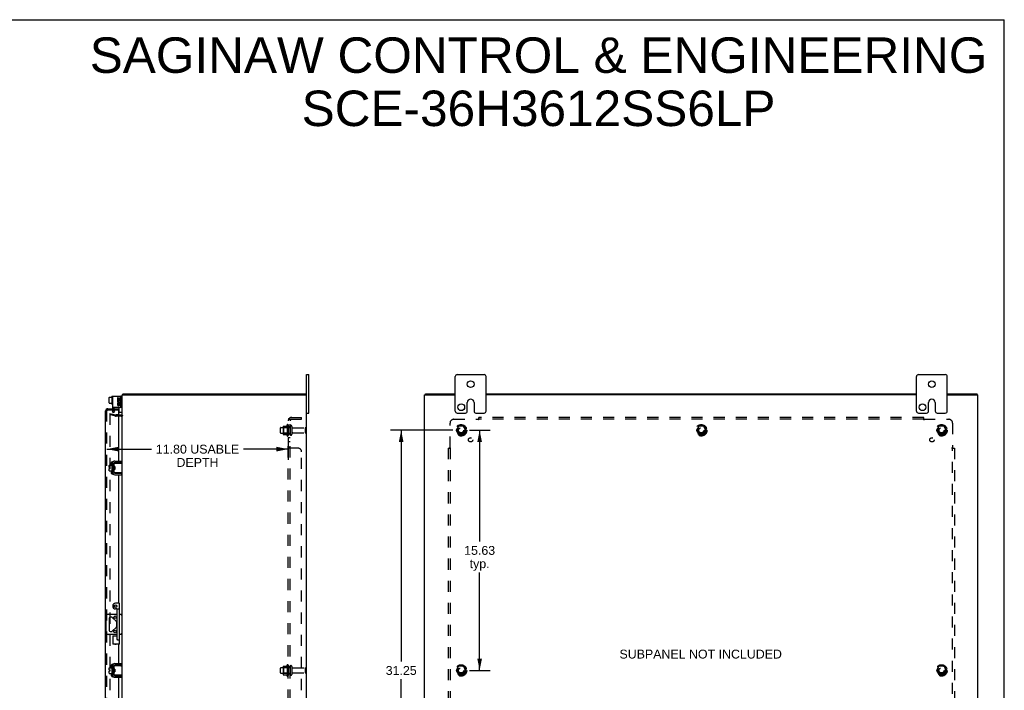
# Model space of a CAD drawing. Header units: inches. Extents: x 0 to 131, y 0 to 85.
# Tile 7 of 7: x 67 to 131, y 41 to 85. Entities that reach past the tile are written whole.
import ezdxf

# ---------------------------------------------------------------- set-up
doc = ezdxf.new("R2010")
doc.units = ezdxf.units.IN
doc.header["$LTSCALE"] = 7.192308
doc.header["$MEASUREMENT"] = 0
doc.linetypes.add('HIDDEN', pattern=[0.2, 0.1, -0.1])
doc.layers.get('0').update_dxf_attribs({"linetype": 'CONTINUOUS'})
for name, color, linetype in [('DEFAULT_2', 8, 'HIDDEN'), ('DIMENSIONS', 7, 'CONTINUOUS'), ('DOOR_ASSEMBLY', 7, 'CONTINUOUS'), ('SUBPANEL', 7, 'CONTINUOUS')]:
    doc.layers.add(name, color=color, linetype=linetype)
doc.styles.get("Standard").update_dxf_attribs({"font": 'arial.ttf'})
doc.dimstyles.new('DIMSTYLE_1', dxfattribs={"dimtxt": 0.576923, "dimasz": 0.769231, "dimexe": 0.09, "dimexo": 0.07, "dimgap": 0.0375, "dimtad": 0, "dimtih": 1, "dimtoh": 1, "dimzin": 4, "dimdsep": 46, "dimtxsty": 'Standard', "dimblk": '_FILLED', "dimblk1": '_FILLED', "dimblk2": '_FILLED', "dimcen": 0.09, "dimadec": 3, "dimazin": 1, "dimtfac": 1, "dimtdec": 3, "dimtofl": 0, "dimtmove": 0, "dimatfit": 3, "dimldrblk": '_FILLED', "dimfxl": 0, "dimtolj": 1, "dimtzin": 4, "dimarcsym": 0})

# ---------------------------------------------------------------- blocks, each defined once
blk = doc.blocks.new('_FILLED')
at = {"color": 0, "linetype": 'ByBlock'}
blk.add_solid([(0, 0), (-1, 0.2), (-1, -0.2)], dxfattribs=at)
blk = doc.blocks.new('*D5')
at = {"layer": 'DIMENSIONS', "color": 2, "linetype": 'Continuous'}
for p, q in [((84.19, 57.423), (84.19, 55.978)), ((72.392, 56.671), (75.296, 56.671)), ((84.19, 56.671), (81.286, 56.671))]:
    blk.add_line(p, q, dxfattribs=at)
at = {"layer": 'DIMENSIONS', "color": 2, "linetype": 'Continuous', "xscale": 0.7692307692, "yscale": 0.7692307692, "zscale": 0.7692307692, "rotation": 180}
blk.add_blockref('_FILLED', (72.392, 56.671), dxfattribs=at)
at = {"layer": 'DIMENSIONS', "color": 2, "linetype": 'Continuous', "xscale": 0.7692307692, "yscale": 0.7692307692, "zscale": 0.7692307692}
blk.add_blockref('_FILLED', (84.19, 56.671), dxfattribs=at)
at = {"layer": 'DIMENSIONS', "color": 2, "linetype": 'Continuous', "insert": (78.291, 56.959), "char_height": 0.57692, "width": 5.41321, "attachment_point": 2, "line_spacing_factor": 0.9}
blk.add_mtext('11.80 USABLE\\PDEPTH', dxfattribs=at)
blk = doc.blocks.new('*D10')
at = {"layer": 'DIMENSIONS', "color": 2, "linetype": 'Continuous'}
for p, q in [((95.972, 57.895), (97.334, 57.895)), ((96.642, 57.895), (96.642, 50.66)), ((96.642, 42.27), (96.642, 48.641)), ((95.972, 42.27), (97.334, 42.27))]:
    blk.add_line(p, q, dxfattribs=at)
at = {"layer": 'DIMENSIONS', "color": 2, "linetype": 'Continuous', "xscale": 0.7692307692, "yscale": 0.7692307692, "zscale": 0.7692307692}
for p, rotation in [((96.642, 57.895), 90), ((96.642, 42.27), 270)]:
    blk.add_blockref('_FILLED', p, dxfattribs=dict(at, rotation=rotation))
at = {"layer": 'DIMENSIONS', "color": 2, "linetype": 'Continuous', "insert": (96.642, 50.371), "char_height": 0.5769, "width": 2.01601, "attachment_point": 2, "line_spacing_factor": 0.9}
blk.add_mtext('15.63\\Ptyp.', dxfattribs=at)
blk = doc.blocks.new('*D11')
at = {"layer": 'DIMENSIONS', "color": 2, "linetype": 'Continuous'}
for p, q in [((94.895, 57.895), (90.848, 57.895)), ((91.54, 57.895), (91.54, 42.847)), ((91.54, 26.645), (91.54, 41.693)), ((94.895, 26.645), (90.848, 26.645))]:
    blk.add_line(p, q, dxfattribs=at)
at = {"layer": 'DIMENSIONS', "color": 2, "linetype": 'Continuous', "xscale": 0.7692307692, "yscale": 0.7692307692, "zscale": 0.7692307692}
for p, rotation in [((91.54, 57.895), 90), ((91.54, 26.645), 270)]:
    blk.add_blockref('_FILLED', p, dxfattribs=dict(at, rotation=rotation))
at = {"layer": 'DIMENSIONS', "color": 2, "linetype": 'Continuous', "insert": (91.54, 42.559), "char_height": 0.5769, "width": 2.01601, "attachment_point": 2, "line_spacing_factor": 0.9}
blk.add_mtext('31.25', dxfattribs=at)

msp = doc.modelspace()

# ---------------------------------------------------------------- linework, layer by layer
at = {"color": 7, "linetype": 'Continuous'}
for p, q in [((0, 84.615), (130.769, 84.615)), ((130.769, 0), (130.769, 84.615)), ((85.39, 61.52), (85.525, 61.52)), ((85.525, 59.02), (85.525, 61.52)), ((95.183, 61.52), (96.933, 61.52)), ((125.183, 61.52), (126.933, 61.52)), ((95.058, 59.145), (95.058, 61.395)), ((97.058, 59.145), (97.058, 61.395)), ((125.058, 59.145), (125.058, 61.395)), ((127.058, 59.145), (127.058, 61.395)), ((73.453, 60.195), (73.453, 60.27)), ((85.327, 60.195), (85.327, 60.27)), ((93.121, 60.195), (93.121, 60.27)), ((128.995, 60.195), (128.995, 60.27)), ((72.538, 59.68), (72.538, 60.035)), ((72.548, 60.046), (72.606, 60.046)), ((72.548, 59.669), (72.606, 59.669)), ((72.606, 60.046), (72.606, 60.063)), ((72.606, 60.063), (72.713, 60.063)), ((72.606, 59.653), (72.606, 59.669)), ((72.606, 59.653), (72.713, 59.653)), ((72.713, 60.098), (72.713, 59.611)), ((72.723, 60.108), (72.743, 60.108)), ((72.723, 59.601), (72.743, 59.601)), ((73.31, 60.12), (73.297, 60.12)), ((95.84, 59.145), (95.84, 59.708)), ((96.277, 59.708), (96.277, 59.145)), ((125.84, 59.145), (125.84, 59.708)), ((126.277, 59.708), (126.277, 59.145)), ((73.203, 59.068), (73.203, 59.383)), ((73.35, 59.058), (73.213, 59.058)), ((85.39, 59.02), (85.525, 59.02)), ((95.183, 59.02), (95.715, 59.02)), ((96.402, 59.02), (96.933, 59.02)), ((125.183, 59.02), (125.715, 59.02)), ((126.402, 59.02), (126.933, 59.02)), ((72.753, 55.759), (72.756, 55.759)), ((72.857, 55.728), (72.857, 55.163)), ((72.861, 55.563), (72.861, 55.748)), ((72.871, 55.758), (73.39, 55.758)), ((73.357, 55.788), (72.917, 55.788)), ((73.357, 55.788), (73.357, 55.892)), ((73.39, 55.133), (73.39, 55.758)), ((72.538, 55.479), (72.538, 55.615)), ((72.538, 55.479), (72.606, 55.479)), ((72.538, 55.265), (72.538, 55.411)), ((72.538, 55.411), (72.606, 55.411)), ((72.548, 55.625), (72.713, 55.625)), ((72.548, 55.255), (72.713, 55.255)), ((72.606, 55.411), (72.606, 55.479)), ((72.713, 55.689), (72.713, 55.202)), ((72.723, 55.699), (72.743, 55.699)), ((72.723, 55.192), (72.743, 55.192)), ((72.753, 55.132), (72.756, 55.132)), ((72.861, 55.557), (72.857, 55.564)), ((72.857, 55.356), (72.863, 55.344)), ((72.861, 55.143), (72.861, 55.328)), ((72.864, 55.469), (72.862, 55.49)), ((72.867, 55.415), (72.864, 55.469)), ((72.868, 55.395), (72.867, 55.415)), ((72.921, 55.538), (72.871, 55.538)), ((72.921, 55.353), (72.871, 55.353)), ((73.39, 55.133), (72.871, 55.133)), ((72.879, 55.526), (72.872, 55.538)), ((72.883, 55.538), (72.878, 55.528)), ((72.889, 55.458), (72.887, 55.473)), ((72.891, 55.433), (72.889, 55.458)), ((72.893, 55.418), (72.891, 55.433)), ((72.897, 55.353), (72.903, 55.363)), ((72.901, 55.365), (72.908, 55.353)), ((72.914, 55.469), (72.912, 55.49)), ((72.916, 55.426), (72.914, 55.469)), ((72.918, 55.404), (72.916, 55.426)), ((72.917, 55.103), (73.357, 55.103)), ((72.921, 55.538), (72.921, 55.353)), ((73.317, 55.14), (73.31, 55.143)), ((73.357, 55.103), (73.357, 54.999)), ((72.354, 44.739), (72.354, 45.801)), ((72.479, 45.926), (73.075, 45.926)), ((72.545, 45.673), (72.545, 44.868)), ((72.706, 45.735), (72.607, 45.735)), ((73.016, 45.451), (72.75, 45.717)), ((73.215, 45.926), (73.39, 45.926)), ((73.309, 45.876), (73.296, 45.866)), ((72.75, 44.824), (73.016, 45.09)), ((73.035, 45.134), (73.035, 45.407)), ((73.075, 44.614), (72.479, 44.614)), ((72.607, 44.805), (72.706, 44.805)), ((73.39, 44.614), (73.215, 44.614)), ((72.538, 42.304), (72.538, 42.44)), ((72.538, 42.304), (72.606, 42.304)), ((72.548, 42.45), (72.713, 42.45)), ((72.606, 42.236), (72.606, 42.304)), ((72.713, 42.514), (72.713, 42.027)), ((72.723, 42.524), (72.743, 42.524)), ((72.753, 42.584), (72.756, 42.584)), ((72.857, 42.553), (72.857, 41.988)), ((72.861, 42.382), (72.857, 42.389)), ((72.861, 42.388), (72.861, 42.573)), ((72.864, 42.294), (72.862, 42.315)), ((72.867, 42.24), (72.864, 42.294)), ((72.871, 42.583), (73.39, 42.583)), ((72.921, 42.363), (72.871, 42.363)), ((72.879, 42.351), (72.872, 42.363)), ((72.883, 42.363), (72.878, 42.353)), ((72.889, 42.283), (72.887, 42.298)), ((72.891, 42.258), (72.889, 42.283)), ((72.914, 42.294), (72.912, 42.315)), ((72.916, 42.251), (72.914, 42.294)), ((73.357, 42.613), (72.917, 42.613)), ((72.921, 42.363), (72.921, 42.178)), ((73.357, 42.613), (73.357, 42.717)), ((73.39, 41.958), (73.39, 42.583)), ((72.538, 42.09), (72.538, 42.236)), ((72.538, 42.236), (72.606, 42.236)), ((72.548, 42.08), (72.713, 42.08)), ((72.723, 42.017), (72.743, 42.017)), ((72.753, 41.957), (72.756, 41.957)), ((72.857, 42.181), (72.863, 42.169)), ((72.861, 41.968), (72.861, 42.153)), ((72.868, 42.22), (72.867, 42.24)), ((72.921, 42.178), (72.871, 42.178)), ((73.39, 41.958), (72.871, 41.958)), ((72.893, 42.243), (72.891, 42.258)), ((72.897, 42.178), (72.903, 42.188)), ((72.901, 42.19), (72.908, 42.178)), ((72.918, 42.229), (72.916, 42.251)), ((72.917, 41.928), (73.357, 41.928)), ((73.317, 41.965), (73.31, 41.968)), ((73.357, 41.928), (73.357, 41.824))]:
    msp.add_line(p, q, dxfattribs=at)
at = {"color": 3, "linetype": 'Continuous'}
for p, q in [((85.39, 23.02), (85.39, 61.52)), ((73.453, 60.27), (85.327, 60.27)), ((93.121, 60.27), (95.058, 60.27)), ((97.058, 60.27), (125.058, 60.27)), ((127.058, 60.27), (128.995, 60.27)), ((72.753, 60.12), (72.753, 59.383)), ((72.753, 60.12), (73.297, 60.12)), ((73.084, 60.007), (73.084, 59.837)), ((73.131, 60.007), (73.084, 60.007)), ((73.084, 59.837), (73.277, 59.837)), ((73.084, 59.667), (73.084, 59.566)), ((73.131, 59.667), (73.084, 59.667)), ((73.136, 59.811), (73.094, 59.829)), ((73.131, 59.884), (73.131, 60.007)), ((73.177, 59.884), (73.131, 59.884)), ((73.131, 59.566), (73.131, 59.667)), ((73.177, 59.984), (73.177, 59.884)), ((73.222, 59.984), (73.177, 59.984)), ((73.177, 59.597), (73.177, 59.566)), ((73.222, 59.884), (73.222, 59.984)), ((73.27, 59.884), (73.222, 59.884)), ((73.222, 59.551), (73.222, 59.602)), ((73.277, 59.837), (73.257, 59.823)), ((73.27, 60.007), (73.27, 59.884)), ((73.316, 60.007), (73.27, 60.007)), ((73.27, 59.597), (73.27, 59.497)), ((73.303, 59.837), (73.316, 59.837)), ((73.316, 59.837), (73.316, 60.007)), ((73.316, 59.497), (73.316, 59.597)), ((73.357, 59.443), (73.357, 60.06)), ((73.39, 55.758), (73.39, 60.195)), ((73.39, 60.195), (85.39, 60.195)), ((93.058, 24.345), (93.058, 60.195)), ((93.058, 60.195), (95.058, 60.195)), ((125.058, 60.195), (97.058, 60.195)), ((127.058, 60.195), (129.058, 60.195)), ((129.058, 24.345), (129.058, 60.195)), ((73.297, 59.383), (72.753, 59.383)), ((73.27, 59.497), (73.316, 59.497)), ((73.142, 58.895), (73.32, 58.895)), ((72.753, 55.759), (72.753, 55.132)), ((72.917, 55.892), (73.357, 55.892)), ((73.39, 42.583), (73.39, 55.133)), ((72.917, 54.999), (73.357, 54.999)), ((72.753, 42.584), (72.753, 41.957)), ((72.917, 42.717), (73.357, 42.717)), ((72.917, 41.824), (73.357, 41.824)), ((73.39, 29.408), (73.39, 41.958))]:
    msp.add_line(p, q, dxfattribs=at)
for points in [[(73.432, 60.227), (73.433, 60.229), (73.434, 60.23), (73.435, 60.232), (73.436, 60.234), (73.437, 60.236), (73.438, 60.239), (73.439, 60.241), (73.44, 60.244), (73.441, 60.246), (73.441, 60.249)], [(73.441, 60.249), (73.443, 60.254), (73.443, 60.256), (73.444, 60.258), (73.445, 60.26), (73.445, 60.262), (73.446, 60.264), (73.447, 60.265), (73.447, 60.266), (73.448, 60.267), (73.449, 60.268), (73.45, 60.269), (73.45, 60.27), (73.451, 60.27), (73.452, 60.27), (73.453, 60.27)]]:
    msp.add_lwpolyline(points, dxfattribs=at)
at = {"color": 7, "linetype": 'Continuous'}
for points in [[(73.31, 55.748), (73.317, 55.75), (73.321, 55.752), (73.324, 55.753), (73.327, 55.754), (73.33, 55.754), (73.333, 55.755), (73.335, 55.756), (73.338, 55.757), (73.34, 55.757), (73.343, 55.757), (73.345, 55.758), (73.347, 55.758), (73.349, 55.758)], [(72.862, 55.49), (72.861, 55.5), (72.861, 55.51), (72.86, 55.519), (72.859, 55.527), (72.859, 55.535), (72.858, 55.542), (72.857, 55.549), (72.857, 55.555), (72.857, 55.555)], [(72.861, 55.563), (72.861, 55.561), (72.861, 55.559), (72.861, 55.558), (72.861, 55.556), (72.861, 55.555), (72.861, 55.553), (72.862, 55.552), (72.862, 55.551), (72.862, 55.549), (72.863, 55.548), (72.863, 55.547), (72.864, 55.546), (72.864, 55.545), (72.864, 55.544), (72.865, 55.543), (72.865, 55.542), (72.866, 55.541), (72.866, 55.54), (72.867, 55.54), (72.868, 55.539), (72.868, 55.539), (72.869, 55.538), (72.87, 55.538), (72.871, 55.538)], [(72.871, 55.353), (72.87, 55.353), (72.869, 55.353), (72.868, 55.352), (72.868, 55.352), (72.867, 55.351), (72.866, 55.35), (72.866, 55.35), (72.865, 55.349), (72.865, 55.348), (72.864, 55.347), (72.864, 55.346), (72.864, 55.345), (72.863, 55.344), (72.863, 55.343), (72.862, 55.342), (72.862, 55.34), (72.862, 55.339), (72.862, 55.338), (72.861, 55.336), (72.861, 55.335), (72.861, 55.333), (72.861, 55.332), (72.861, 55.33), (72.861, 55.328)], [(72.872, 55.353), (72.871, 55.359), (72.87, 55.367), (72.87, 55.376), (72.869, 55.385), (72.868, 55.395)], [(72.887, 55.473), (72.886, 55.481), (72.886, 55.488), (72.885, 55.495), (72.884, 55.501), (72.883, 55.507), (72.883, 55.512), (72.882, 55.516), (72.881, 55.52), (72.88, 55.523), (72.879, 55.525), (72.879, 55.526)], [(72.901, 55.365), (72.901, 55.366), (72.9, 55.368), (72.899, 55.371), (72.898, 55.375), (72.898, 55.379), (72.897, 55.384), (72.896, 55.39), (72.895, 55.396), (72.894, 55.403), (72.894, 55.41), (72.893, 55.418)], [(72.912, 55.49), (72.911, 55.5), (72.911, 55.51), (72.91, 55.519), (72.909, 55.527), (72.909, 55.535), (72.908, 55.538)], [(72.921, 55.366), (72.921, 55.367), (72.92, 55.375), (72.919, 55.385), (72.918, 55.394), (72.918, 55.404)], [(73.349, 55.133), (73.347, 55.133), (73.345, 55.133), (73.343, 55.133), (73.34, 55.134), (73.338, 55.134), (73.335, 55.135), (73.333, 55.136), (73.33, 55.136), (73.327, 55.137), (73.324, 55.138), (73.321, 55.139), (73.317, 55.14)], [(73.384, 45.926), (73.38, 45.926), (73.376, 45.925), (73.372, 45.922), (73.367, 45.92), (73.362, 45.917), (73.357, 45.913), (73.351, 45.909), (73.346, 45.905), (73.34, 45.9), (73.334, 45.896), (73.327, 45.891), (73.321, 45.886), (73.315, 45.881), (73.309, 45.876)], [(73.315, 44.659), (73.303, 44.669), (73.296, 44.674)], [(73.384, 44.614), (73.38, 44.615), (73.376, 44.616), (73.372, 44.618), (73.367, 44.621), (73.362, 44.624), (73.357, 44.628), (73.351, 44.632), (73.346, 44.636), (73.34, 44.64), (73.334, 44.645), (73.327, 44.65), (73.321, 44.655), (73.315, 44.659)], [(72.862, 42.315), (72.861, 42.325), (72.861, 42.335), (72.86, 42.344), (72.859, 42.352), (72.859, 42.36), (72.858, 42.367), (72.857, 42.374), (72.857, 42.38), (72.857, 42.38)], [(72.861, 42.388), (72.861, 42.386), (72.861, 42.384), (72.861, 42.383), (72.861, 42.381), (72.861, 42.38), (72.861, 42.378), (72.862, 42.377), (72.862, 42.376), (72.862, 42.374), (72.863, 42.373), (72.863, 42.372), (72.864, 42.371), (72.864, 42.37), (72.864, 42.369), (72.865, 42.368), (72.865, 42.367), (72.866, 42.366), (72.866, 42.365), (72.867, 42.365), (72.868, 42.364), (72.868, 42.364), (72.869, 42.363), (72.87, 42.363), (72.871, 42.363)], [(72.887, 42.298), (72.886, 42.306), (72.886, 42.313), (72.885, 42.32), (72.884, 42.326), (72.883, 42.332), (72.883, 42.337), (72.882, 42.341), (72.881, 42.345), (72.88, 42.348), (72.879, 42.35), (72.879, 42.351)], [(72.912, 42.315), (72.911, 42.325), (72.911, 42.335), (72.91, 42.344), (72.909, 42.352), (72.909, 42.36), (72.908, 42.363)], [(73.31, 42.573), (73.317, 42.575), (73.321, 42.577), (73.324, 42.578), (73.327, 42.579), (73.33, 42.579), (73.333, 42.58), (73.335, 42.581), (73.338, 42.582), (73.34, 42.582), (73.343, 42.582), (73.345, 42.583), (73.347, 42.583), (73.349, 42.583)], [(72.871, 42.178), (72.87, 42.178), (72.869, 42.178), (72.868, 42.177), (72.868, 42.177), (72.867, 42.176), (72.866, 42.175), (72.866, 42.175), (72.865, 42.174), (72.865, 42.173), (72.864, 42.172), (72.864, 42.171), (72.864, 42.17), (72.863, 42.169), (72.863, 42.168), (72.862, 42.167), (72.862, 42.165), (72.862, 42.164), (72.862, 42.163), (72.861, 42.161), (72.861, 42.16), (72.861, 42.158), (72.861, 42.157), (72.861, 42.155), (72.861, 42.153)], [(72.872, 42.178), (72.871, 42.184), (72.87, 42.192), (72.87, 42.201), (72.869, 42.21), (72.868, 42.22)], [(72.901, 42.19), (72.901, 42.191), (72.9, 42.193), (72.899, 42.196), (72.898, 42.2), (72.898, 42.204), (72.897, 42.209), (72.896, 42.215), (72.895, 42.221), (72.894, 42.228), (72.894, 42.235), (72.893, 42.243)], [(72.921, 42.191), (72.921, 42.192), (72.92, 42.2), (72.919, 42.21), (72.918, 42.219), (72.918, 42.229)], [(73.349, 41.958), (73.347, 41.958), (73.345, 41.958), (73.343, 41.958), (73.34, 41.959), (73.338, 41.959), (73.335, 41.96), (73.333, 41.961), (73.33, 41.961), (73.327, 41.962), (73.324, 41.963), (73.321, 41.964), (73.317, 41.965)]]:
    msp.add_lwpolyline(points, dxfattribs=at)
for centre, radius in [((96.058, 60.895), 0.219), ((126.058, 60.895), 0.219), ((95.449, 59.395), 0.219), ((125.449, 59.395), 0.219), ((72.925, 45.735), 0.08), ((72.925, 44.805), 0.08)]:
    msp.add_circle(centre, radius, dxfattribs=at)
for centre, radius, start, end in [((95.183, 61.395), 0.125, 90, 180), ((96.933, 61.395), 0.125, 0, 90), ((125.183, 61.395), 0.125, 90, 180), ((126.933, 61.395), 0.125, 0, 90), ((72.723, 60.098), 0.01, 90, 180.00001), ((72.723, 59.611), 0.01, 179.99999, 270), ((72.743, 60.098), 0.01, 359.99999, 90), ((72.743, 59.611), 0.01, 270, 0.00001), ((73.31, 60.04), 0.08, 0, 90), ((96.058, 59.708), 0.219, 0, 180), ((126.058, 59.708), 0.219, 0, 180), ((73.213, 59.068), 0.01, 180, 270), ((73.35, 59.098), 0.04, 270, 360), ((95.183, 59.145), 0.125, 180, 270), ((95.715, 59.145), 0.125, 270.00009, 360), ((96.402, 59.145), 0.125, 180, 269.99991), ((96.933, 59.145), 0.125, 270, 360), ((125.183, 59.145), 0.125, 180, 270), ((125.715, 59.145), 0.125, 270.00009, 360), ((126.402, 59.145), 0.125, 180, 269.99991), ((126.933, 59.145), 0.125, 270, 360), ((72.917, 55.728), 0.06, 90, 180), ((72.871, 55.748), 0.01, 90, 144.8477), ((72.548, 55.615), 0.01, 90, 180), ((72.548, 55.265), 0.01, 180, 270), ((72.723, 55.689), 0.01, 90, 180), ((72.723, 55.202), 0.01, 180, 270), ((72.743, 55.689), 0.01, 0, 90), ((72.743, 55.202), 0.01, 270, 360), ((72.917, 55.163), 0.06, 180, 270), ((72.871, 55.143), 0.01, 214.84384, 270), ((72.479, 45.801), 0.125, 90, 180), ((72.607, 45.673), 0.0625, 90, 180), ((72.706, 45.673), 0.0625, 45, 90), ((72.607, 44.868), 0.0625, 180, 270), ((72.972, 45.407), 0.0625, 0, 45), ((72.972, 45.134), 0.0625, 315, 360), ((72.479, 44.739), 0.125, 180, 270), ((72.706, 44.868), 0.0625, 270, 315), ((72.548, 42.44), 0.01, 90, 180), ((72.723, 42.514), 0.01, 90, 180), ((72.743, 42.514), 0.01, 0, 90), ((72.917, 42.553), 0.06, 90, 180), ((72.871, 42.573), 0.01, 90, 144.8477), ((72.548, 42.09), 0.01, 180, 270), ((72.723, 42.027), 0.01, 180, 270), ((72.743, 42.027), 0.01, 270, 360), ((72.917, 41.988), 0.06, 180, 270), ((72.871, 41.968), 0.01, 214.84384, 270)]:
    msp.add_arc(centre, radius, start, end, dxfattribs=at)
at = {"color": 3, "linetype": 'Continuous'}
for centre, radius, start, end in [((73.535, 60.125), 0.145, 135.39862, 151.13155), ((73.2, 59.783), 0.116, 156.59665, 341.87913), ((73.154, 59.566), 0.0696, 180, 347.41772), ((73.2, 59.783), 0.0696, 156.59665, 35.11217), ((73.154, 59.566), 0.0232, 180, 0.04847), ((73.247, 59.597), 0.0696, 0, 180), ((73.247, 59.594), 0.0267, 83.42855, 161.76278), ((73.247, 59.597), 0.0232, 0, 81.22946), ((73.297, 60.06), 0.06, 0, 90), ((73.2, 59.783), 0.116, 25.73705, 27.8532), ((73.203, 59.783), 0.114, 341.41988, 26.19629), ((73.297, 59.443), 0.06, 270, 360), ((73.32, 58.965), 0.07, 270, 360), ((72.917, 55.728), 0.164, 90, 180), ((72.917, 55.163), 0.164, 180, 270), ((72.917, 42.553), 0.164, 90, 180), ((72.917, 41.988), 0.164, 180, 270)]:
    msp.add_arc(centre, radius, start, end, dxfattribs=at)
at = {"color": 7, "linetype": 'Continuous'}
for centre, major_axis, ratio, start_param, end_param in [((72.548, 60.035), (0, 0.0113), 0.88616, 0, 1.570796), ((72.548, 59.68), (0, 0.0111), 0.898834, -4.712389, -3.141593)]:
    msp.add_ellipse(centre, major_axis=major_axis, ratio=ratio, start_param=start_param, end_param=end_param, dxfattribs=at)
at = {"layer": 'DEFAULT_2', "color": 8, "linetype": 'HIDDEN'}
for p, q in [((72.597, 59), (72.578, 58.927)), ((72.578, 58.981), (72.578, 58.979)), ((72.578, 58.979), (72.578, 25.562)), ((72.962, 58.824), (72.578, 58.927)), ((72.592, 58.994), (72.591, 58.994)), ((72.597, 59), (72.981, 58.897)), ((72.753, 59.383), (72.753, 59.166)), ((72.808, 59.042), (72.767, 59.114)), ((72.898, 59.094), (72.808, 59.042)), ((72.857, 59.383), (72.857, 59.166)), ((72.857, 59.166), (72.898, 59.094)), ((73.142, 58.895), (72.992, 58.895)), ((73.32, 58.82), (72.992, 58.82)), ((83.69, 57.738), (83.69, 58.053)), ((83.72, 58.083), (84.315, 58.083)), ((83.72, 57.708), (84.315, 57.708)), ((83.854, 58.151), (83.854, 57.64)), ((83.874, 58.079), (83.854, 58.099)), ((83.874, 57.712), (83.854, 57.692)), ((83.865, 58.173), (84.092, 58.173)), ((83.874, 58.079), (83.874, 57.712)), ((84.17, 58.079), (83.874, 58.079)), ((84.17, 57.712), (83.874, 57.712)), ((84.12, 58.251), (84.12, 57.54)), ((84.17, 58.079), (84.19, 58.099)), ((84.17, 58.079), (84.17, 57.712)), ((84.17, 57.712), (84.19, 57.692)), ((84.19, 58.23), (84.19, 57.561)), ((84.315, 58.153), (84.315, 57.638)), ((84.425, 58.153), (84.425, 57.638)), ((84.488, 58.06), (85.285, 58.06)), ((84.488, 57.73), (85.285, 57.73)), ((85.315, 57.76), (85.315, 58.03)), ((95.27, 58.168), (95.116, 57.9)), ((95.116, 57.89), (95.27, 57.623)), ((95.588, 58.173), (95.279, 58.173)), ((95.751, 57.9), (95.597, 58.168)), ((95.597, 57.623), (95.751, 57.89)), ((110.895, 58.168), (110.741, 57.9)), ((110.741, 57.89), (110.895, 57.623)), ((111.213, 58.173), (110.904, 58.173)), ((111.376, 57.9), (111.222, 58.168)), ((111.222, 57.623), (111.376, 57.89)), ((126.52, 58.168), (126.366, 57.9)), ((126.366, 57.89), (126.52, 57.623)), ((126.838, 58.173), (126.529, 58.173)), ((127.001, 57.9), (126.847, 58.168)), ((126.847, 57.623), (127.001, 57.89)), ((83.865, 57.618), (84.092, 57.618)), ((95.588, 57.618), (95.279, 57.618)), ((111.213, 57.618), (110.904, 57.618)), ((126.838, 57.618), (126.529, 57.618)), ((83.69, 42.113), (83.69, 42.428)), ((83.72, 42.458), (84.315, 42.458)), ((83.854, 42.526), (83.854, 42.015)), ((83.874, 42.454), (83.854, 42.474)), ((83.865, 42.548), (84.092, 42.548)), ((84.17, 42.454), (83.874, 42.454)), ((83.874, 42.454), (83.874, 42.087)), ((84.12, 42.626), (84.12, 41.915)), ((84.17, 42.454), (84.19, 42.474)), ((84.17, 42.454), (84.17, 42.087)), ((84.19, 42.605), (84.19, 41.936)), ((84.315, 42.528), (84.315, 42.013)), ((84.425, 42.528), (84.425, 42.013)), ((84.488, 42.435), (85.285, 42.435)), ((85.315, 42.135), (85.315, 42.405)), ((95.27, 42.543), (95.116, 42.275)), ((95.588, 42.548), (95.279, 42.548)), ((95.751, 42.275), (95.597, 42.543)), ((126.52, 42.543), (126.366, 42.275)), ((126.838, 42.548), (126.529, 42.548)), ((127.001, 42.275), (126.847, 42.543)), ((83.72, 42.083), (84.315, 42.083)), ((83.874, 42.087), (83.854, 42.067)), ((83.865, 41.993), (84.092, 41.993)), ((84.17, 42.087), (83.874, 42.087)), ((84.17, 42.087), (84.19, 42.067)), ((84.488, 42.105), (85.285, 42.105)), ((95.116, 42.265), (95.27, 41.998)), ((95.588, 41.993), (95.279, 41.993)), ((95.597, 41.998), (95.751, 42.265)), ((126.366, 42.265), (126.52, 41.998)), ((126.838, 41.993), (126.529, 41.993)), ((126.847, 41.998), (127.001, 42.265))]:
    msp.add_line(p, q, dxfattribs=at)
for points in [[(72.591, 58.994), (72.589, 58.994), (72.587, 58.993), (72.586, 58.993), (72.585, 58.992), (72.583, 58.991), (72.582, 58.99), (72.581, 58.989), (72.58, 58.987), (72.579, 58.986), (72.578, 58.984), (72.578, 58.983), (72.578, 58.981)], [(72.596, 58.994), (72.594, 58.994), (72.592, 58.994), (72.592, 58.994)]]:
    msp.add_lwpolyline(points, dxfattribs=at)
for centre, radius in [((95.433, 57.895), 0.372), ((95.433, 57.895), 0.356), ((95.433, 57.895), 0.312), ((95.433, 57.895), 0.204), ((95.433, 57.895), 0.188), ((95.433, 57.895), 0.183), ((95.433, 57.895), 0.165), ((111.058, 57.895), 0.372), ((111.058, 57.895), 0.356), ((111.058, 57.895), 0.312), ((111.058, 57.895), 0.204), ((111.058, 57.895), 0.188), ((111.058, 57.895), 0.183), ((111.058, 57.895), 0.165), ((126.683, 57.895), 0.372), ((126.683, 57.895), 0.356), ((126.683, 57.895), 0.312), ((126.683, 57.895), 0.204), ((126.683, 57.895), 0.188), ((126.683, 57.895), 0.183), ((126.683, 57.895), 0.165), ((95.433, 42.27), 0.372), ((95.433, 42.27), 0.356), ((95.433, 42.27), 0.312), ((95.433, 42.27), 0.204), ((95.433, 42.27), 0.188), ((95.433, 42.27), 0.183), ((95.433, 42.27), 0.165), ((126.683, 42.27), 0.372), ((126.683, 42.27), 0.356), ((126.683, 42.27), 0.312), ((126.683, 42.27), 0.204), ((126.683, 42.27), 0.188), ((126.683, 42.27), 0.183), ((126.683, 42.27), 0.165)]:
    msp.add_circle(centre, radius, dxfattribs=at)
for centre, radius, start, end in [((72.857, 59.166), 0.104, 180, 210), ((72.992, 58.935), 0.115, 255, 270), ((72.992, 58.935), 0.04, 255, 270), ((73.32, 58.965), 0.145, 270, 321.24508), ((83.72, 58.053), 0.03, 90, 180), ((83.72, 57.738), 0.03, 180, 270), ((83.995, 58.151), 0.141, 174.79195, 180), ((83.865, 58.163), 0.01, 90, 174.80617), ((84.074, 58.183), 0.01, 270, 336.03207), ((84.72, 57.895), 0.698, 149.33687, 156.03207), ((84.152, 58.23), 0.0384, 0, 145.55034), ((84.37, 58.153), 0.055, 0, 180), ((84.488, 58.123), 0.0625, 180, 270), ((84.488, 57.668), 0.0625, 90, 180), ((85.285, 58.03), 0.03, 360, 90), ((85.285, 57.76), 0.03, 270, 0), ((95.125, 57.895), 0.01, 150.01268, 209.98829), ((95.279, 58.163), 0.01, 90.01235, 149.98915), ((95.588, 58.163), 0.01, 30.01204, 89.98872), ((95.742, 57.895), 0.01, 330.01268, 29.98829), ((110.75, 57.895), 0.01, 150.01268, 209.98829), ((110.904, 58.163), 0.01, 90.01235, 149.98915), ((111.213, 58.163), 0.01, 30.01204, 89.98872), ((111.367, 57.895), 0.01, 330.01268, 29.98829), ((126.375, 57.895), 0.01, 150.01268, 209.98829), ((126.529, 58.163), 0.01, 90.01235, 149.98915), ((126.838, 58.163), 0.01, 30.01204, 89.98872), ((126.992, 57.895), 0.01, 330.01268, 29.98829), ((83.995, 57.64), 0.141, 180, 185.20805), ((83.865, 57.628), 0.01, 185.19383, 270), ((84.074, 57.608), 0.01, 23.96793, 90), ((84.72, 57.895), 0.698, 203.96793, 210.66313), ((84.152, 57.561), 0.0384, 214.44966, 360), ((84.37, 57.638), 0.055, 180, 360), ((95.279, 57.628), 0.01, 210.01204, 269.98872), ((95.588, 57.628), 0.01, 270.01235, 329.98915), ((110.904, 57.628), 0.01, 210.01204, 269.98872), ((111.213, 57.628), 0.01, 270.01235, 329.98915), ((126.529, 57.628), 0.01, 210.01204, 269.98872), ((126.838, 57.628), 0.01, 270.01235, 329.98915), ((83.72, 42.428), 0.03, 90, 180), ((83.995, 42.526), 0.141, 174.79195, 180), ((83.865, 42.538), 0.01, 90, 174.80617), ((84.074, 42.558), 0.01, 270, 336.03207), ((84.72, 42.27), 0.698, 149.33687, 156.03207), ((84.152, 42.605), 0.0384, 0, 145.55034), ((84.37, 42.528), 0.055, 0, 180), ((84.488, 42.498), 0.0625, 180, 270), ((85.285, 42.405), 0.03, 360, 90), ((95.125, 42.27), 0.01, 150.01268, 209.98829), ((95.279, 42.538), 0.01, 90.01235, 149.98915), ((95.588, 42.538), 0.01, 30.01204, 89.98872), ((95.742, 42.27), 0.01, 330.01268, 29.98829), ((126.375, 42.27), 0.01, 150.01268, 209.98829), ((126.529, 42.538), 0.01, 90.01235, 149.98915), ((126.838, 42.538), 0.01, 30.01204, 89.98872), ((126.992, 42.27), 0.01, 330.01268, 29.98829), ((83.72, 42.113), 0.03, 180, 270), ((83.995, 42.015), 0.141, 180, 185.20805), ((83.865, 42.003), 0.01, 185.19383, 270), ((84.074, 41.983), 0.01, 23.96793, 90), ((84.72, 42.27), 0.698, 203.96793, 210.66313), ((84.152, 41.936), 0.0384, 214.44966, 360), ((84.37, 42.013), 0.055, 180, 360), ((84.488, 42.043), 0.0625, 90, 180), ((85.285, 42.135), 0.03, 270, 0), ((95.279, 42.003), 0.01, 210.01204, 269.98872), ((95.588, 42.003), 0.01, 270.01235, 329.98915), ((126.529, 42.003), 0.01, 210.01204, 269.98872), ((126.838, 42.003), 0.01, 270.01235, 329.98915)]:
    msp.add_arc(centre, radius, start, end, dxfattribs=at)
at = {"layer": 'DOOR_ASSEMBLY', "color": 3, "linetype": 'Continuous'}
for p, q in [((72.317, 25.384), (72.317, 59.157)), ((72.462, 59.302), (73.142, 59.302)), ((73.142, 59.211), (73.142, 55.892)), ((72.701, 55.625), (72.701, 55.802)), ((72.751, 55.852), (72.807, 55.852)), ((72.857, 55.735), (72.857, 55.563)), ((73.142, 55.788), (73.142, 55.758)), ((72.701, 55.089), (72.701, 55.255)), ((72.857, 55.355), (72.857, 55.156)), ((73.142, 55.133), (73.142, 55.103)), ((72.807, 55.039), (72.751, 55.039)), ((73.142, 54.999), (73.142, 46.645)), ((73.142, 43.983), (73.142, 42.717)), ((72.701, 42.45), (72.701, 42.627)), ((72.751, 42.677), (72.807, 42.677)), ((72.857, 42.56), (72.857, 42.388)), ((73.142, 42.613), (73.142, 42.583)), ((72.701, 41.914), (72.701, 42.08)), ((72.807, 41.864), (72.751, 41.864)), ((72.857, 42.18), (72.857, 41.981)), ((73.142, 41.958), (73.142, 41.928)), ((73.142, 41.824), (73.142, 29.542))]:
    msp.add_line(p, q, dxfattribs=at)
at = {"layer": 'DOOR_ASSEMBLY', "color": 8, "linetype": 'HIDDEN'}
for p, q in [((72.392, 25.384), (72.392, 59.157)), ((72.462, 59.227), (73.126, 59.227)), ((72.701, 59.302), (72.701, 59.227)), ((72.857, 59.302), (72.857, 59.227))]:
    msp.add_line(p, q, dxfattribs=at)
at = {"layer": 'DOOR_ASSEMBLY', "color": 7, "linetype": 'Continuous'}
for p, q in [((73.142, 59.227), (73.126, 59.227)), ((73.142, 59.227), (73.142, 59.302)), ((73.185, 46.645), (72.965, 46.645)), ((73.045, 46.27), (72.965, 46.27)), ((73.075, 44.3), (73.075, 46.24)), ((73.105, 46.27), (73.185, 46.27)), ((73.215, 43.983), (73.215, 46.615)), ((72.777, 44.52), (72.777, 43.983)), ((72.777, 44.52), (73.075, 44.52)), ((73.097, 44.27), (73.185, 44.27)), ((73.215, 43.983), (72.777, 43.983))]:
    msp.add_line(p, q, dxfattribs=at)
for points in [[(72.777, 44.52), (72.777, 44.52), (72.778, 44.52), (72.779, 44.518), (72.798, 44.499)], [(72.798, 44.499), (72.803, 44.495), (72.807, 44.49)], [(73.045, 44.3), (73.051, 44.294), (73.058, 44.288), (73.064, 44.283), (73.071, 44.278), (73.078, 44.275), (73.084, 44.272), (73.09, 44.271), (73.097, 44.27)], [(72.777, 43.983), (72.777, 43.983), (72.778, 43.984), (72.779, 43.985), (72.798, 44.004)], [(72.798, 44.004), (72.803, 44.008), (72.807, 44.013)], [(73.193, 44.004), (73.189, 44.008), (73.185, 44.013)], [(73.215, 43.983), (73.214, 43.983), (73.214, 43.984), (73.213, 43.985), (73.193, 44.004)]]:
    msp.add_lwpolyline(points, dxfattribs=at)
for radius in [0.085, 0.08]:
    msp.add_circle((72.965, 46.458), radius, dxfattribs=at)
at = {"layer": 'DOOR_ASSEMBLY', "color": 3, "linetype": 'Continuous'}
for centre, radius, start, end in [((72.462, 59.157), 0.145, 90, 180), ((73.126, 59.211), 0.0156, 0, 90), ((72.751, 55.802), 0.05, 90, 180), ((72.807, 55.802), 0.05, 87.76172, 90), ((72.751, 55.089), 0.05, 180, 270), ((72.807, 55.089), 0.05, 270, 272.23828), ((72.965, 44.083), 0.109, 246.55599, 293.44401), ((72.751, 42.627), 0.05, 90, 180), ((72.807, 42.627), 0.05, 87.76172, 90), ((72.751, 41.914), 0.05, 180, 270), ((72.807, 41.914), 0.05, 270, 272.23828)]:
    msp.add_arc(centre, radius, start, end, dxfattribs=at)
at = {"layer": 'DOOR_ASSEMBLY', "color": 8, "linetype": 'HIDDEN'}
msp.add_arc((72.462, 59.157), 0.07, 90, 180, dxfattribs=at)
at = {"layer": 'DOOR_ASSEMBLY', "color": 7, "linetype": 'Continuous'}
for centre, radius, start, end in [((72.965, 46.458), 0.188, 90, 270), ((73.045, 46.24), 0.03, 359.99872, 89.99336), ((73.105, 46.24), 0.03, 90, 180), ((73.185, 46.615), 0.03, 0, 90), ((73.185, 46.24), 0.03, 0, 90), ((73.105, 44.3), 0.03, 180, 270), ((73.185, 44.3), 0.03, 270, 360)]:
    msp.add_arc(centre, radius, start, end, dxfattribs=at)
at = {"layer": 'SUBPANEL', "color": 8, "linetype": 'HIDDEN'}
for p, q in [((84.19, 25.927), (84.19, 58.614)), ((84.315, 58.614), (84.19, 58.614)), ((84.244, 58.653), (84.341, 58.573)), ((84.266, 58.612), (84.267, 58.612)), ((84.267, 58.612), (84.268, 58.612)), ((84.268, 58.612), (84.27, 58.612)), ((84.27, 58.612), (84.271, 58.611)), ((84.271, 58.611), (84.272, 58.611)), ((84.272, 58.611), (84.274, 58.61)), ((84.274, 58.61), (84.275, 58.61)), ((84.275, 58.61), (84.276, 58.61)), ((84.276, 58.61), (84.278, 58.609)), ((84.278, 58.609), (84.279, 58.609)), ((84.279, 58.609), (84.281, 58.608)), ((84.281, 58.608), (84.282, 58.608)), ((84.282, 58.608), (84.284, 58.607)), ((84.284, 58.607), (84.286, 58.607)), ((84.286, 58.607), (84.287, 58.606)), ((84.287, 58.606), (84.289, 58.606)), ((84.301, 58.6), (84.303, 58.6)), ((84.303, 58.6), (84.304, 58.599)), ((84.315, 25.927), (84.315, 58.614)), ((84.427, 58.739), (85.065, 58.739)), ((84.427, 58.614), (85.065, 58.614)), ((85.065, 58.614), (85.065, 58.739)), ((94.715, 56.774), (94.715, 58.364)), ((94.965, 58.614), (96.554, 58.614)), ((96.568, 58.594), (96.564, 58.601)), ((96.568, 58.628), (96.565, 58.625)), ((96.573, 58.633), (96.568, 58.628)), ((96.59, 58.573), (96.59, 58.739)), ((125.527, 58.739), (96.59, 58.739)), ((125.527, 58.614), (96.59, 58.614)), ((125.527, 58.573), (125.527, 58.739)), ((125.563, 58.614), (127.152, 58.614)), ((127.402, 58.364), (127.402, 56.774)), ((84.315, 58.145), (84.19, 58.145)), ((84.315, 57.645), (84.19, 57.645)), ((84.315, 57.417), (84.19, 57.417)), ((84.315, 57.136), (84.19, 57.136)), ((84.315, 56.774), (84.19, 56.774)), ((84.204, 56.759), (84.201, 56.761)), ((84.238, 56.743), (84.235, 56.745)), ((84.24, 56.742), (84.238, 56.743)), ((84.242, 56.741), (84.24, 56.742)), ((84.244, 56.739), (84.242, 56.741)), ((84.815, 56.739), (84.244, 56.739)), ((84.341, 56.747), (84.34, 56.748)), ((84.341, 56.744), (84.341, 56.745)), ((85.065, 28.052), (85.065, 56.489)), ((94.59, 56.739), (94.59, 27.802)), ((94.59, 56.739), (94.756, 56.739)), ((94.715, 56.739), (94.715, 27.802)), ((127.361, 56.739), (127.527, 56.739)), ((127.382, 56.761), (127.389, 56.765)), ((127.402, 27.802), (127.402, 56.739)), ((127.417, 56.761), (127.413, 56.764)), ((127.421, 56.756), (127.417, 56.761)), ((127.527, 56.739), (127.527, 27.802)), ((84.315, 42.52), (84.19, 42.52)), ((84.315, 42.02), (84.19, 42.02))]:
    msp.add_line(p, q, dxfattribs=at)
for points in [[(84.212, 58.634), (84.209, 58.633), (84.206, 58.631), (84.204, 58.63), (84.201, 58.628), (84.198, 58.627), (84.196, 58.625), (84.194, 58.623), (84.193, 58.622), (84.192, 58.62), (84.191, 58.618), (84.19, 58.617), (84.19, 58.615), (84.19, 58.614)], [(84.244, 58.653), (84.242, 58.651), (84.24, 58.649), (84.238, 58.647), (84.235, 58.645), (84.232, 58.643), (84.229, 58.642), (84.226, 58.64), (84.222, 58.639), (84.219, 58.637), (84.212, 58.634)], [(84.259, 58.614), (84.258, 58.614), (84.258, 58.614), (84.257, 58.614), (84.257, 58.614), (84.256, 58.614), (84.256, 58.614), (84.256, 58.614), (84.255, 58.614), (84.255, 58.614), (84.255, 58.614)], [(84.255, 58.614), (84.255, 58.614), (84.256, 58.614), (84.256, 58.614), (84.256, 58.614), (84.256, 58.614), (84.257, 58.614), (84.257, 58.614), (84.258, 58.614), (84.258, 58.614), (84.259, 58.614), (84.259, 58.614), (84.26, 58.614), (84.26, 58.614), (84.261, 58.613), (84.261, 58.613), (84.262, 58.613), (84.263, 58.613), (84.263, 58.613), (84.264, 58.613), (84.264, 58.613), (84.265, 58.613), (84.266, 58.612)], [(84.289, 58.606), (84.29, 58.605), (84.291, 58.605), (84.292, 58.604), (84.293, 58.604), (84.294, 58.604), (84.295, 58.603), (84.296, 58.603), (84.297, 58.602), (84.297, 58.602), (84.298, 58.602), (84.299, 58.601), (84.3, 58.601), (84.301, 58.601), (84.301, 58.6)], [(84.304, 58.599), (84.306, 58.598), (84.306, 58.598), (84.307, 58.598), (84.308, 58.597), (84.308, 58.597), (84.309, 58.597), (84.31, 58.596), (84.31, 58.596), (84.311, 58.596), (84.312, 58.595), (84.312, 58.595), (84.313, 58.595), (84.313, 58.594), (84.314, 58.594), (84.315, 58.594), (84.315, 58.594), (84.316, 58.593), (84.316, 58.593), (84.317, 58.593), (84.317, 58.592), (84.318, 58.592), (84.318, 58.592), (84.318, 58.592), (84.319, 58.591), (84.319, 58.591), (84.319, 58.591)], [(84.33, 58.59), (84.328, 58.592), (84.326, 58.594), (84.324, 58.596), (84.323, 58.599), (84.321, 58.601), (84.319, 58.603), (84.318, 58.605), (84.317, 58.607), (84.316, 58.609), (84.315, 58.611), (84.315, 58.613), (84.315, 58.614)], [(84.319, 58.591), (84.319, 58.591), (84.319, 58.591), (84.319, 58.591), (84.319, 58.591), (84.319, 58.591), (84.318, 58.592), (84.318, 58.592), (84.318, 58.592), (84.317, 58.592), (84.317, 58.593), (84.317, 58.593), (84.316, 58.593), (84.316, 58.594), (84.315, 58.594)], [(84.341, 58.573), (84.341, 58.574), (84.341, 58.575), (84.341, 58.575), (84.341, 58.576), (84.341, 58.577), (84.34, 58.578), (84.339, 58.579), (84.338, 58.581), (84.337, 58.582), (84.336, 58.584), (84.335, 58.585), (84.333, 58.587), (84.33, 58.59)], [(96.565, 58.625), (96.563, 58.623), (96.562, 58.622), (96.56, 58.62), (96.558, 58.618), (96.557, 58.617), (96.556, 58.615), (96.554, 58.614)], [(96.564, 58.601), (96.562, 58.603), (96.561, 58.605), (96.56, 58.607), (96.558, 58.609), (96.557, 58.611), (96.556, 58.613), (96.554, 58.614)], [(96.59, 58.573), (96.588, 58.574), (96.587, 58.575), (96.585, 58.575), (96.584, 58.576), (96.582, 58.577), (96.581, 58.578), (96.579, 58.579), (96.578, 58.581), (96.577, 58.582), (96.575, 58.584), (96.574, 58.585), (96.573, 58.587), (96.571, 58.588), (96.57, 58.59), (96.569, 58.592), (96.568, 58.594)], [(96.59, 58.653), (96.588, 58.651), (96.587, 58.649), (96.585, 58.647), (96.584, 58.645), (96.583, 58.643), (96.581, 58.642), (96.58, 58.64), (96.578, 58.639), (96.577, 58.637), (96.576, 58.636), (96.574, 58.634), (96.573, 58.633)], [(125.527, 58.653), (125.529, 58.651), (125.53, 58.649), (125.531, 58.647), (125.533, 58.645), (125.534, 58.643), (125.536, 58.642), (125.537, 58.64), (125.539, 58.639), (125.54, 58.637), (125.541, 58.636), (125.543, 58.634), (125.544, 58.633)], [(125.527, 58.573), (125.529, 58.574), (125.53, 58.575), (125.532, 58.575), (125.533, 58.576), (125.535, 58.577), (125.536, 58.578), (125.538, 58.579), (125.539, 58.581), (125.54, 58.582), (125.542, 58.584), (125.543, 58.585), (125.544, 58.587), (125.546, 58.588), (125.547, 58.59), (125.548, 58.592), (125.549, 58.594), (125.553, 58.601)], [(125.544, 58.633), (125.55, 58.627), (125.552, 58.625), (125.554, 58.623), (125.555, 58.622), (125.557, 58.62), (125.559, 58.618), (125.56, 58.617), (125.561, 58.615), (125.563, 58.614)], [(125.553, 58.601), (125.555, 58.603), (125.556, 58.605), (125.557, 58.607), (125.559, 58.609), (125.56, 58.611), (125.561, 58.613), (125.563, 58.614)], [(84.19, 56.772), (84.19, 56.773), (84.19, 56.774)], [(84.201, 56.761), (84.198, 56.762), (84.196, 56.764), (84.194, 56.766), (84.193, 56.767), (84.192, 56.769), (84.191, 56.771), (84.19, 56.772), (84.19, 56.773), (84.19, 56.774)], [(84.198, 56.762), (84.196, 56.764), (84.194, 56.766), (84.193, 56.767)], [(84.209, 56.756), (84.206, 56.758), (84.204, 56.759)], [(84.216, 56.753), (84.212, 56.755), (84.209, 56.756)], [(84.235, 56.745), (84.232, 56.746), (84.229, 56.748), (84.226, 56.749), (84.216, 56.753)], [(84.315, 56.772), (84.315, 56.773), (84.315, 56.774)], [(84.321, 56.765), (84.319, 56.767), (84.318, 56.768), (84.317, 56.769), (84.316, 56.771), (84.315, 56.772), (84.315, 56.773), (84.315, 56.774)], [(84.338, 56.751), (84.337, 56.752), (84.336, 56.754), (84.335, 56.755), (84.333, 56.756), (84.331, 56.758), (84.33, 56.759), (84.328, 56.76), (84.326, 56.761), (84.324, 56.763), (84.323, 56.764), (84.321, 56.765), (84.319, 56.767), (84.318, 56.768)], [(84.341, 56.739), (84.341, 56.741), (84.341, 56.742), (84.341, 56.744), (84.341, 56.745), (84.341, 56.747), (84.34, 56.748), (84.339, 56.75), (84.338, 56.751), (84.337, 56.752), (84.336, 56.754), (84.335, 56.755), (84.333, 56.756)], [(84.341, 56.739), (84.341, 56.741), (84.341, 56.742)], [(94.676, 56.739), (94.678, 56.741), (94.68, 56.742), (94.682, 56.743), (94.684, 56.745), (94.685, 56.746), (94.687, 56.748), (94.689, 56.749), (94.69, 56.751), (94.692, 56.752), (94.693, 56.753), (94.695, 56.755), (94.696, 56.756), (94.699, 56.759)], [(94.699, 56.759), (94.702, 56.762), (94.704, 56.764), (94.705, 56.766), (94.707, 56.767), (94.709, 56.769), (94.711, 56.771), (94.712, 56.772), (94.713, 56.773), (94.715, 56.774)], [(94.728, 56.765), (94.726, 56.767), (94.724, 56.768), (94.722, 56.769), (94.72, 56.771), (94.718, 56.772), (94.716, 56.773), (94.715, 56.774)], [(94.756, 56.739), (94.755, 56.741), (94.754, 56.742), (94.754, 56.744), (94.753, 56.745), (94.752, 56.747), (94.751, 56.748), (94.75, 56.75), (94.748, 56.751), (94.747, 56.752), (94.745, 56.754), (94.744, 56.755), (94.742, 56.756), (94.74, 56.758), (94.739, 56.759), (94.737, 56.76), (94.735, 56.761), (94.728, 56.765)], [(127.361, 56.739), (127.362, 56.741), (127.363, 56.742), (127.363, 56.744), (127.364, 56.745), (127.365, 56.747), (127.366, 56.748), (127.367, 56.75), (127.369, 56.751), (127.37, 56.752), (127.372, 56.754), (127.373, 56.755), (127.375, 56.756), (127.377, 56.758), (127.378, 56.759), (127.38, 56.76), (127.382, 56.761)], [(127.389, 56.765), (127.391, 56.767), (127.393, 56.768), (127.395, 56.769), (127.397, 56.771), (127.399, 56.772), (127.401, 56.773), (127.402, 56.774)], [(127.413, 56.764), (127.412, 56.766), (127.41, 56.767), (127.408, 56.769), (127.406, 56.771), (127.405, 56.772), (127.403, 56.773), (127.402, 56.774)], [(127.441, 56.739), (127.439, 56.741), (127.437, 56.742), (127.435, 56.743), (127.433, 56.745), (127.432, 56.746), (127.43, 56.748), (127.428, 56.749), (127.427, 56.751), (127.425, 56.752), (127.424, 56.753), (127.422, 56.755), (127.421, 56.756)]]:
    msp.add_lwpolyline(points, dxfattribs=at)
for centre, radius in [((95.433, 57.895), 0.25), ((111.058, 57.895), 0.25), ((126.683, 57.895), 0.25), ((96.052, 57.277), 0.141), ((126.065, 57.277), 0.141), ((95.433, 42.27), 0.25), ((126.683, 42.27), 0.25)]:
    msp.add_circle(centre, radius, dxfattribs=at)
for centre, radius, start, end in [((84.427, 58.502), 0.237, 90, 180), ((84.427, 58.502), 0.112, 90, 180), ((94.965, 58.364), 0.25, 90, 180), ((127.152, 58.364), 0.25, 0, 90), ((84.815, 56.489), 0.25, 0, 90)]:
    msp.add_arc(centre, radius, start, end, dxfattribs=at)

# ---------------------------------------------------------------- texts
at = {"layer": 'DIMENSIONS', "color": 2, "linetype": 'Continuous', "attachment_point": 2, "line_spacing_factor": 0.9}
for s, insert, char_height, width in [('SAGINAW CONTROL & ENGINEERING\\PSCE-36H3612SS6LP', (100.474, 83.463), 2.30769, 58.28424), ('SUBPANEL NOT INCLUDED', (111.021, 43.624), 0.57692, 10.54976)]:
    msp.add_mtext(s, dxfattribs=dict(at, insert=insert, char_height=char_height, width=width))

# ---------------------------------------------------------------- dimensions: what is measured, and where the dimension line sits
at = {"layer": 'DIMENSIONS', "color": 2, "linetype": 'Continuous'}
dim = msp.add_linear_dim(base=(84.19, 56.671), p1=(72.392, 59.227), p2=(84.19, 57.493), text='<> USABLE\\PDEPTH', dimstyle='DIMSTYLE_1', dxfattribs=at)
dim.commit()
dim.dimension.update_dxf_attribs({"geometry": '*D5', "text_midpoint": (78.291, 56.238), "dimtype": 160})
dim = msp.add_linear_dim(base=(91.54, 26.645), p1=(94.965, 57.895), p2=(94.965, 26.645), angle=270, dimstyle='DIMSTYLE_1', dxfattribs=at)
dim.commit()
dim.dimension.update_dxf_attribs({"geometry": '*D11', "text_midpoint": (91.541, 42.267), "dimtype": 160})
dim = msp.add_linear_dim(base=(96.642031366, 42.270397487), p1=(97.404339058, 57.895397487), p2=(97.404339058, 42.270397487), angle=270, text='<>\\Ptyp.', dimstyle='DIMSTYLE_1', dxfattribs=at)
dim.commit()
dim.dimension.update_dxf_attribs({"geometry": '*D10', "text_midpoint": (96.642031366, 49.65020518), "dimtype": 160})

doc.saveas('drawing.dxf')
